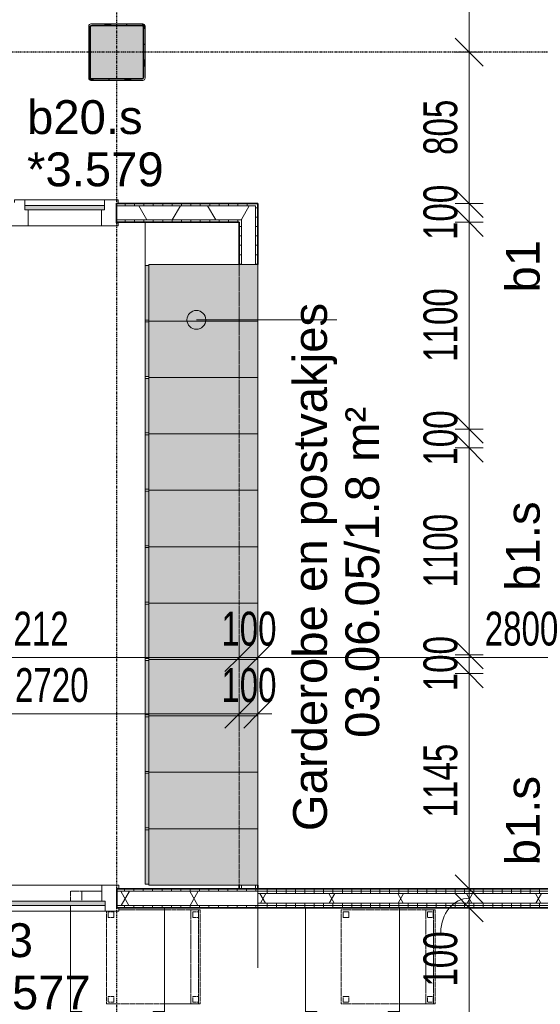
# Model space of a CAD drawing. Header units: millimetres. Extents: x -80560 to 110805, y -11020 to 52719.
# Tile 91 of 145: x 72177 to 74948, y 17536 to 22772. Entities that reach past the tile are written whole.
import ezdxf

# ---------------------------------------------------------------- set-up
doc = ezdxf.new("R2010")
doc.units = ezdxf.units.MM
for name, pattern in [('CENTER2', [20, 8, -4, 4, -4]), ('DASHED2', [6, 4, -2]), ('DASHED2-1', [3, 2, -1])]:
    doc.linetypes.add(name, pattern=pattern)
for name, color, linetype, lineweight in [('A-ANNO-DIMS', 211, 'Continuous', 9), ('A-ANNO-DIMS-100', 211, 'Continuous', 9), ('A-AREA', 32, 'DASHED2', 18), ('A-AREA-IDEN', 2, 'Continuous', 9), ('A-DETL-HDLN', 90, 'DASHED2', 18), ('A-DOOR', 31, 'Continuous', 18), ('A-GENM', 13, 'Continuous', 18), ('A-GLAZ', 151, 'Continuous', 18), ('A-GLAZ-IDEN', 152, 'Continuous', 18), ('A-WALL', 113, 'Continuous', 35), ('A-WALL-PATT', 111, 'Continuous', 35), ('I-FURN', 30, 'Continuous', 18), ('I-WALL', 2, 'Continuous', 18), ('S-COLS', 52, 'Continuous', 18), ('S-GRID', 1, 'Continuous', 9)]:
    doc.layers.add(name, color=color, linetype=linetype, lineweight=lineweight)
doc.styles.add('Arial', font='arial.ttf', dxfattribs={"height": 180})
doc.styles.add('Arial_5', font='arial.ttf', dxfattribs={"width": 0.7, "height": 180})
doc.dimstyles.new('n3o_1_8', dxfattribs={"dimscale": 304.8, "dimtxt": 183.646692, "dimasz": 0.492126, "dimexe": 0.246063, "dimexo": 0.0625, "dimgap": 0.032808, "dimtad": 1, "dimdec": 0, "dimdsep": 46, "dimtxsty": 'Arial_5', "dimblk1": 'OBLIQUE', "dimblk2": 'OBLIQUE', "dimsah": 1, "dimcen": 0.09, "dimdle": 0.246063, "dimazin": 0, "dimtfac": 1, "dimtdec": 4, "dimtix": 1, "dimtmove": 0, "dimatfit": 3, "dimfxl": 0.246063, "dimfxlon": 1, "dimtvp": 1, "dimtolj": 1, "dimtzin": 0, "dimarcsym": 2})
doc.dimstyles.new('n3o_1_8_1', dxfattribs={"dimscale": 304.8, "dimtxt": 183.646692, "dimasz": 0.492126, "dimexe": 0.246063, "dimexo": 0.0625, "dimgap": 0.032808, "dimtad": 1, "dimdec": 0, "dimdsep": 46, "dimtxsty": 'Arial_5', "dimblk1": 'OBLIQUE', "dimblk2": 'OBLIQUE', "dimsah": 1, "dimcen": 0.09, "dimdle": 0.246063, "dimazin": 0, "dimtfac": 1, "dimtdec": 4, "dimtix": 1, "dimtmove": 1, "dimatfit": 3, "dimfxl": 0.246063, "dimfxlon": 1, "dimtvp": 1, "dimtolj": 1, "dimtzin": 0, "dimarcsym": 2})
doc.dimstyles.new('n3o_1_8_2', dxfattribs={"dimscale": 304.8, "dimtxt": 183.646692, "dimasz": 0.492126, "dimexe": 0.246063, "dimexo": 0.0625, "dimgap": 0.032808, "dimtad": 1, "dimdec": 0, "dimdsep": 46, "dimtxsty": 'Arial_5', "dimblk1": 'OBLIQUE', "dimblk2": 'OBLIQUE', "dimsah": 1, "dimcen": 0.09, "dimdle": 0.246063, "dimazin": 0, "dimtfac": 1, "dimtdec": 4, "dimtix": 1, "dimtmove": 2, "dimatfit": 3, "dimfxl": 0.246063, "dimfxlon": 1, "dimtvp": 1, "dimtolj": 1, "dimtzin": 0, "dimarcsym": 2})
doc.dimstyles.new('n3o_1_8_3', dxfattribs={"dimscale": 304.8, "dimtxt": 183.646692, "dimasz": 0.492126, "dimexe": 0.246063, "dimexo": 0.0625, "dimgap": 0.032808, "dimtad": 1, "dimdec": 0, "dimdsep": 46, "dimtxsty": 'Arial_5', "dimblk1": 'OBLIQUE', "dimblk2": 'OBLIQUE', "dimsah": 1, "dimcen": 0.09, "dimdle": 0.246063, "dimazin": 0, "dimtfac": 1, "dimtdec": 4, "dimtix": 1, "dimtmove": 0, "dimatfit": 3, "dimfxl": 0.246063, "dimfxlon": 1, "dimtvp": 1, "dimtolj": 1, "dimtzin": 0, "dimarcsym": 2})
pattern_1 = [(3e-13, (73344.82, 19972.5), (-2e-13, 50), [])]
pattern_2 = [(60, (24894.82, 0), (-274.963, 158.75), []), (120, (24894.82, 0), (-274.963, -158.75), [])]
pattern_3 = [(90, (72238.57, 21695), (-50, -2e-13), [])]
pattern_4 = [(270, (72034.82, 18150), (50, 2e-13), [])]
pattern_5 = [(90, (74844.82, 18050), (-50, -2e-13), [])]

# ---------------------------------------------------------------- blocks, each defined once
blk = doc.blocks.new('19112_SW_LeonardoCollege_R2020_rvt-1-DO_03 derde verdieping')
at = {"layer": 'S-COLS', "lineweight": 5}
h = blk.add_hatch(dxfattribs=at)
h.set_pattern_fill('FP_148', color=256, style=0, pattern_type=2)
h.set_pattern_definition([(45, (0, 0), (-99.99975, 99.99975), []), (45, (85, 0), (-99.99975, 99.99975), []), (45, (90, 0), (-99.99975, 99.99975), []), (45, (95, 0), (-99.99975, 99.99975), []), (45, (100, 0), (-99.99975, 99.99975), []), (45, (105, 0), (-99.99975, 99.99975), []), (45, (110, 0), (-99.99975, 99.99975), []), (45, (115, 0), (-99.99975, 99.99975), [])])
h.paths.add_polyline_path([(47938, 22450), (47946.5, 22453.5), (47950, 22462), (47950, 22738), (47946.5, 22746.5), (47938, 22750), (47662, 22750), (47653.5, 22746.5), (47650, 22738), (47650, 22462), (47653.5, 22453.5), (47662, 22450)], flags=0)
h.paths.add_polyline_path([(47934, 22458), (47666, 22458), (47660.3, 22460.3), (47658, 22466), (47658, 22734), (47660.3, 22739.7), (47666, 22742), (47934, 22742), (47939.7, 22739.7), (47942, 22734), (47942, 22466), (47939.7, 22460.3)], flags=0)
blk.add_hatch(color=256, dxfattribs=at).paths.add_polyline_path([(47934, 22458), (47939.7, 22460.3), (47942, 22466), (47942, 22734), (47939.7, 22739.7), (47934, 22742), (47666, 22742), (47660.3, 22739.7), (47658, 22734), (47658, 22466), (47660.3, 22460.3), (47666, 22458)], flags=0)
at = {"layer": 'S-COLS'}
for p, q in [((47650, 22738), (47650, 22462)), ((47658, 22466), (47658, 22734)), ((47938, 22750), (47662, 22750)), ((47666, 22742), (47934, 22742)), ((47942, 22734), (47942, 22466)), ((47950, 22462), (47950, 22738)), ((47662, 22450), (47938, 22450)), ((47934, 22458), (47666, 22458))]:
    blk.add_line(p, q, dxfattribs=at)
at = {"layer": 'S-COLS', "lineweight": 35}
for p, q in [((47658, 22734), (47658, 22466)), ((47934, 22742), (47666, 22742)), ((47942, 22466), (47942, 22734)), ((47666, 22458), (47934, 22458))]:
    blk.add_line(p, q, dxfattribs=at)
at = {"layer": 'S-COLS'}
for centre, radius, start, end in [((47662, 22738), 12, 90, 180), ((47666, 22734), 8, 90, 180), ((47934, 22734), 8, 0, 90), ((47938, 22738), 12, 0, 90), ((47666, 22466), 8, 180, 270), ((47934, 22466), 8, 270, 0), ((47662, 22462), 12, 180, 270), ((47938, 22462), 12, 270, 0)]:
    blk.add_arc(centre, radius, start, end, dxfattribs=at)
at = {"layer": 'S-COLS', "lineweight": 35}
for centre, start, end in [((47666, 22734), 90, 180), ((47934, 22734), 0, 90), ((47666, 22466), 180, 270), ((47934, 22466), 270, 0)]:
    blk.add_arc(centre, 8, start, end, dxfattribs=at)
blk = doc.blocks.new('82_tafel1 - tafel 500x700 2-V205-DO_03 derde verdieping')
at = {"layer": 'I-FURN', "linetype": 'DASHED2'}
for p, q in [((261.5, 250), (-350, 250)), ((-350, 250), (-350, -250)), ((261.5, 250), (-350, 250)), ((-350, 250), (-350, -250)), ((-350, 250), (-350, 190)), ((-290, 250), (-350, 250)), ((-290, 190), (-290, 250)), ((-290, 250), (261.5, 250)), ((-290, 250), (-290, 190)), ((-350, -190), (-350, 190)), ((-350, 190), (-290, 190)), ((-290, 190), (-350, 190)), ((-290, -190), (-350, -190)), ((-350, -190), (-290, -190)), ((-350, -190), (-350, -250)), ((-290, -250), (-290, -190)), ((-290, -190), (-290, -250)), ((-350, -250), (261.5, -250)), ((-350, -250), (261.5, -250)), ((-350, -250), (-290, -250)), ((261.5, -250), (-290, -250))]:
    blk.add_line(p, q, dxfattribs=at)
blk = doc.blocks.new('82_zitmeubel - stoel 500x500-V208-DO_03 derde verdieping')
at = {"layer": 'I-FURN', "linetype": 'DASHED2'}
for p, q in [((-192.1, -73), (-192.1, 237)), ((-192.1, 237), (-192.1, -73)), ((-192.1, 237), (307.9, 237)), ((-192.1, 237), (307.9, 237)), ((-182.1, 226), (-182.1, 198)), ((-182.1, 198), (-182.1, 226)), ((-153.1, 227), (-181.1, 227)), ((-181.1, 227), (-153.1, 227)), ((-152.1, 198), (-152.1, 226)), ((-152.1, 226), (-152.1, 198)), ((267.9, 226), (267.9, 198)), ((267.9, 198), (267.9, 226)), ((296.9, 227), (268.9, 227)), ((268.9, 227), (296.9, 227)), ((297.9, 198), (297.9, 226)), ((297.9, 226), (297.9, 198)), ((307.9, 237), (307.9, -73)), ((307.9, -73), (307.9, 237)), ((-181.1, 197), (-153.1, 197)), ((-153.1, 197), (-181.1, 197)), ((268.9, 197), (296.9, 197)), ((296.9, 197), (268.9, 197)), ((-192.1, -213), (-192.1, -73)), ((-192.1, -73), (-192.1, -263)), ((307.9, -73), (307.9, -213)), ((307.9, -263), (307.9, -73)), ((-192.1, -254.1), (-192.1, -213)), ((307.9, -213), (-192.1, -213)), ((-192.1, -263), (-192.1, -254.1)), ((307.9, -254.1), (-192.1, -254.1)), ((-182.1, -224), (-182.1, -252)), ((-182.1, -252), (-182.1, -224)), ((-153.1, -223), (-181.1, -223)), ((-181.1, -223), (-153.1, -223)), ((-181.1, -253), (-153.1, -253)), ((-153.1, -253), (-181.1, -253)), ((-152.1, -252), (-152.1, -224)), ((-152.1, -224), (-152.1, -252)), ((267.9, -224), (267.9, -252)), ((267.9, -252), (267.9, -224)), ((296.9, -223), (268.9, -223)), ((268.9, -223), (296.9, -223)), ((268.9, -253), (296.9, -253)), ((296.9, -253), (268.9, -253)), ((297.9, -252), (297.9, -224)), ((297.9, -224), (297.9, -252)), ((307.9, -213), (307.9, -254.1)), ((307.9, -254.1), (307.9, -263)), ((-192.1, -263), (307.9, -263)), ((-192.1, -263), (307.9, -263))]:
    blk.add_line(p, q, dxfattribs=at)
for centre, start, end in [((-181.1, 226), 90, 180), ((-181.1, 226), 120, 180), ((-181.1, 226), 105, 120), ((-181.1, 226), 90, 105), ((-153.1, 226), 360, 90), ((-153.1, 226), 15, 90), ((-153.1, 226), 360, 15), ((268.9, 226), 90, 180), ((268.9, 226), 90, 180), ((296.9, 226), 360, 90), ((296.9, 226), 360, 90), ((-181.1, 198), 180, 270), ((-181.1, 198), 180, 195), ((-181.1, 198), 195, 225), ((-181.1, 198), 225, 255), ((-181.1, 198), 255, 270), ((-153.1, 198), 270, 0), ((-153.1, 198), 270, 0), ((268.9, 198), 180, 270), ((268.9, 198), 180, 255), ((268.9, 198), 255, 270), ((296.9, 198), 270, 360), ((296.9, 198), 270, 285), ((296.9, 198), 285, 360), ((-181.1, -224), 90, 180), ((-181.1, -224), 90, 180), ((-181.1, -252), 180, 210), ((-181.1, -252), 180, 270), ((-181.1, -252), 210, 225), ((-181.1, -252), 225, 240), ((-181.1, -252), 240, 255), ((-181.1, -252), 255, 270), ((-153.1, -224), 0, 90), ((-153.1, -224), 0, 90), ((-153.1, -252), 270, 0), ((-153.1, -252), 270, 0), ((268.9, -224), 90, 180), ((268.9, -224), 90, 180), ((268.9, -252), 180, 270), ((268.9, -252), 180, 270), ((296.9, -224), 0, 90), ((296.9, -224), 0, 90), ((296.9, -252), 270, 0), ((296.9, -252), 270, 285), ((296.9, -252), 285, 0)]:
    blk.add_arc(centre, 1, start, end, dxfattribs=at)
blk = doc.blocks.new('82_tafel1 - tafel 500x700 2-V210-DO_03 derde verdieping')
at = {"layer": 'I-FURN', "linetype": 'DASHED2'}
for p, q in [((272.5, 250), (-350, 250)), ((-350, 250), (-350, -250)), ((272.5, 250), (-350, 250)), ((-350, 250), (-350, -250)), ((-350, 250), (-350, 190)), ((-290, 250), (-350, 250)), ((-290, 190), (-290, 250)), ((-290, 250), (272.5, 250)), ((-290, 250), (-290, 190)), ((350, 250), (296.5, 250)), ((350, 250), (296.5, 250)), ((350, 83.8), (350, 250)), ((350, 83.8), (350, 250)), ((-350, -190), (-350, 190)), ((-350, 190), (-290, 190)), ((-290, 190), (-350, 190)), ((296.5, 190), (350, 190)), ((350, 190), (350, 83.8)), ((350, 3.8), (350, 5.8)), ((350, 3.8), (350, 5.8)), ((350, 5.8), (350, 3.8)), ((-290, -190), (-350, -190)), ((-350, -190), (-290, -190)), ((-350, -190), (-350, -250)), ((-290, -250), (-290, -190)), ((-290, -190), (-290, -250)), ((-350, -250), (261.5, -250)), ((-350, -250), (261.5, -250)), ((-350, -250), (-290, -250)), ((261.5, -250), (-290, -250))]:
    blk.add_line(p, q, dxfattribs=at)
blk = doc.blocks.new('82_zitmeubel - stoel 500x500-V211-DO_03 derde verdieping')
at = {"layer": 'I-FURN', "linetype": 'DASHED2'}
for p, q in [((-192.1, -73), (-192.1, 237)), ((-192.1, 237), (-192.1, -73)), ((-192.1, 237), (300.4, 237)), ((-192.1, 237), (300.4, 237)), ((-182.1, 226), (-182.1, 198)), ((-182.1, 198), (-182.1, 226)), ((-153.1, 227), (-181.1, 227)), ((-181.1, 227), (-153.1, 227)), ((-152.1, 198), (-152.1, 226)), ((-152.1, 226), (-152.1, 198)), ((267.9, 226), (267.9, 198)), ((267.9, 198), (267.9, 226)), ((296.9, 227), (268.9, 227)), ((268.9, 227), (296.9, 227)), ((297.9, 198), (297.9, 226)), ((297.9, 226), (297.9, 198)), ((-181.1, 197), (-153.1, 197)), ((-153.1, 197), (-181.1, 197)), ((268.9, 197), (296.9, 197)), ((296.9, 197), (268.9, 197)), ((307.9, 170.8), (307.9, -73)), ((307.9, -73), (307.9, 170.8)), ((-192.1, -213), (-192.1, -73)), ((-192.1, -73), (-192.1, -263)), ((307.9, -73), (307.9, -213)), ((307.9, -263), (307.9, -73)), ((-192.1, -254.1), (-192.1, -213)), ((307.9, -213), (-192.1, -213)), ((-192.1, -263), (-192.1, -254.1)), ((307.9, -254.1), (-192.1, -254.1)), ((-182.1, -224), (-182.1, -252)), ((-182.1, -252), (-182.1, -224)), ((-153.1, -223), (-181.1, -223)), ((-181.1, -223), (-153.1, -223)), ((-181.1, -253), (-153.1, -253)), ((-153.1, -253), (-181.1, -253)), ((-152.1, -252), (-152.1, -224)), ((-152.1, -224), (-152.1, -252)), ((267.9, -224), (267.9, -252)), ((267.9, -252), (267.9, -224)), ((296.9, -223), (268.9, -223)), ((268.9, -223), (296.9, -223)), ((268.9, -253), (296.9, -253)), ((296.9, -253), (268.9, -253)), ((297.9, -252), (297.9, -224)), ((297.9, -224), (297.9, -252)), ((307.9, -213), (307.9, -254.1)), ((307.9, -254.1), (307.9, -263)), ((-192.1, -263), (307.9, -263)), ((-192.1, -263), (307.9, -263))]:
    blk.add_line(p, q, dxfattribs=at)
for centre, start, end in [((-181.1, 226), 90, 180), ((-181.1, 226), 90, 180), ((-153.1, 226), 360, 90), ((-153.1, 226), 60, 90), ((-153.1, 226), 45, 60), ((-153.1, 226), 360, 45), ((268.9, 226), 90, 180), ((268.9, 226), 90, 180), ((296.9, 226), 360, 90), ((296.9, 226), 360, 90), ((-181.1, 198), 180, 270), ((-181.1, 198), 180, 270), ((-153.1, 198), 270, 0), ((-153.1, 198), 270, 0), ((268.9, 198), 180, 270), ((268.9, 198), 180, 270), ((296.9, 198), 270, 360), ((296.9, 198), 270, 360), ((-181.1, -224), 90, 180), ((-181.1, -224), 90, 180), ((-181.1, -252), 180, 270), ((-181.1, -252), 180, 270), ((-153.1, -224), 0, 90), ((-153.1, -224), 0, 90), ((-153.1, -252), 270, 0), ((-153.1, -252), 270, 0), ((268.9, -224), 90, 180), ((268.9, -224), 150, 165), ((268.9, -224), 165, 180), ((268.9, -252), 180, 270), ((268.9, -252), 180, 270), ((268.9, -224), 135, 150), ((268.9, -224), 120, 135), ((268.9, -224), 90, 120), ((296.9, -224), 75, 90), ((296.9, -224), 0, 90), ((296.9, -252), 270, 0), ((296.9, -252), 270, 345), ((296.9, -224), 60, 75), ((296.9, -224), 45, 60), ((296.9, -224), 0, 45), ((296.9, -252), 345, 0)]:
    blk.add_arc(centre, 1, start, end, dxfattribs=at)
blk = doc.blocks.new('32_n3o_deur_enkel met zijlicht - 90x139_17_K_930_2410x2070_deur glasstrook-34331407-DO_03 derde verdieping')
at = {"layer": 'A-GLAZ'}
for p, q in [((-962, 69), (-1035, 69)), ((-1035, 69), (-1035, 52)), ((-962, 39), (-962, 69)), ((-962, 69), (-778.8, 69)), ((-778.8, 69), (-28, 69)), ((28, 69), (-28, 69)), ((-28, 69), (-28, 39)), ((28, 55), (28, 69)), ((1035, 69), (962, 69)), ((962, 69), (962, 55)), ((1035, 52), (1035, 69)), ((-1035, 52), (-1023, 52)), ((-1023, 52), (-1023, -53)), ((-945, -70), (-945, 15)), ((-45, 15), (-45, -70)), ((45, -70), (45, 15)), ((945, 15), (945, -70)), ((1023, -53), (1023, 52)), ((1023, 52), (1035, 52)), ((-1023, -53), (-1035, -53)), ((-1035, -53), (-1035, -70)), ((-1035, -70), (-945, -70)), ((-45, -70), (-945, -70)), ((-45, -70), (45, -70)), ((945, -70), (1035, -70)), ((1035, -53), (1023, -53)), ((1035, -70), (1035, -53))]:
    blk.add_line(p, q, dxfattribs=at)
blk = doc.blocks.new('30_n3o_raam_vast - 24mm-31742709-DO_03 derde verdieping')
at = {"layer": 'A-DOOR'}
blk.add_hatch(color=256, dxfattribs=at).paths.add_polyline_path([(0, 24), (-934, 24), (-934, 0), (0, 0)], flags=0)
for p, q in [((0, 24), (-934, 24)), ((-934, 24), (-934, 0)), ((-934, 0), (0, 0)), ((0, 0), (0, 24))]:
    blk.add_line(p, q, dxfattribs=at)
blk = doc.blocks.new('32_n3o_deur_enkel met zijlicht - 90x139_17_K_930_2410x1560_deur glasstrook doordraaiend-34072130-DO_03 derde verdieping')
at = {"layer": 'A-GLAZ'}
for p, q in [((-780, 69.5), (-690, 69.5)), ((-780, 52.5), (-780, 69.5)), ((-768, 52.5), (-780, 52.5)), ((-768, -52.5), (-768, 52.5)), ((-690, 69.5), (-690, -15.5)), ((-300, 69.5), (-690, 69.5)), ((-300, 69.5), (-210, 69.5)), ((-300, -15.5), (-300, 69.5)), ((-210, 69.5), (-210, -15.5)), ((690, 69.5), (780, 69.5)), ((690, -15.5), (690, 69.5)), ((768, 52.5), (768, -52.5)), ((780, 52.5), (768, 52.5)), ((780, 69.5), (780, 52.5)), ((-707, -39.5), (-707, -69.5)), ((-283, -69.5), (-283, -39.5)), ((-780, -52.5), (-768, -52.5)), ((-780, -69.5), (-780, -52.5)), ((-707, -69.5), (-780, -69.5)), ((-707, -69.5), (-283, -69.5)), ((-227, -69.5), (-283, -69.5)), ((-227, -55.5), (-227, -69.5)), ((707, -69.5), (707, -55.5)), ((780, -69.5), (707, -69.5)), ((768, -52.5), (780, -52.5)), ((780, -52.5), (780, -69.5))]:
    blk.add_line(p, q, dxfattribs=at)
blk = doc.blocks.new('30_n3o_raam_vast - 24mm-31810795-DO_03 derde verdieping')
at = {"layer": 'A-DOOR'}
blk.add_hatch(color=256, dxfattribs=at).paths.add_polyline_path([(0, 0), (-424, 0), (-424, -24), (0, -24)], flags=0)
for p, q in [((-424, -24), (-424, 0)), ((-424, 0), (0, 0)), ((0, 0), (0, -24)), ((0, -24), (-424, -24))]:
    blk.add_line(p, q, dxfattribs=at)
blk = doc.blocks.new('73_EHA_locker - 73_EHA_locker-30391277-DO_03 derde verdieping')
at = {"layer": 'A-GENM'}
for points in [[(-295, 0), (-5, 0), (-5, 20), (-295, 20)], [(-300, 0), (-300, -580), (0, -580), (0, 0)]]:
    blk.add_hatch(color=256, dxfattribs=at).paths.add_polyline_path(points, flags=0)
for p, q in [((0, 0), (-300, 0)), ((-300, 0), (-300, -580)), ((-5, 20), (-295, 20)), ((-295, 20), (-295, 0)), ((-295, 0), (-5, 0)), ((-5, 0), (-5, 20)), ((0, -580), (0, 0)), ((-300, -580), (0, -580))]:
    blk.add_line(p, q, dxfattribs=at)
blk = doc.blocks.new('DIMBLOCK260-DO_03 derde verdieping')
at = {"layer": 'A-ANNO-DIMS-100'}
for p, q in [((71132.3, 19380.5), (71207.3, 19455.5)), ((71132.3, 19455.5), (71132.3, 19305.5)), ((71132.3, 19380.5), (71132.3, 19455.5)), ((73344.8, 19380.5), (73419.8, 19455.5)), ((73344.8, 19455.5), (73344.8, 19305.5)), ((73344.8, 19380.5), (73344.8, 19455.5)), ((71132.3, 19380.5), (71057.3, 19305.5)), ((71132.3, 19380.5), (73344.8, 19380.5)), ((73344.8, 19380.5), (73269.8, 19305.5))]:
    blk.add_line(p, q, dxfattribs=at)
at = {"layer": 'A-ANNO-DIMS-100', "color": 0, "insert": (72046.4, 19624.2), "char_height": 180, "width": 461.094, "attachment_point": 1, "line_spacing_factor": 0.941778, "style": 'Arial_5'}
blk.add_mtext('2212', dxfattribs=at)
blk = doc.blocks.new('_Oblique')
at = {"color": 0, "linetype": 'ByBlock', "lineweight": -2}
blk.add_line((-0.5, -0.5), (0.5, 0.5), dxfattribs=at)
blk = doc.blocks.new('DIMBLOCK261-DO_03 derde verdieping')
at = {"layer": 'A-ANNO-DIMS-100'}
for p, q in [((73344.8, 19380.5), (73419.8, 19455.5)), ((73344.8, 19455.5), (73344.8, 19305.5)), ((73344.8, 19380.5), (73344.8, 19455.5)), ((73444.8, 19380.5), (73519.8, 19455.5)), ((73444.8, 19455.5), (73444.8, 19305.5)), ((73444.8, 19380.5), (73444.8, 19455.5)), ((73344.8, 19380.5), (73269.8, 19305.5)), ((73344.8, 19380.5), (73444.8, 19380.5)), ((73444.8, 19380.5), (73369.8, 19305.5))]:
    blk.add_line(p, q, dxfattribs=at)
at = {"layer": 'A-ANNO-DIMS-100', "color": 0, "insert": (73250.7, 19624.2), "char_height": 180, "width": 345.821, "attachment_point": 1, "line_spacing_factor": 0.941778, "style": 'Arial_5'}
blk.add_mtext('100', dxfattribs=at)
blk = doc.blocks.new('DIMBLOCK262-DO_03 derde verdieping')
at = {"layer": 'A-ANNO-DIMS-100'}
for p, q in [((73444.8, 19380.5), (73519.8, 19455.5)), ((73444.8, 19455.5), (73444.8, 19305.5)), ((73444.8, 19380.5), (73444.8, 19455.5)), ((76244.8, 19380.5), (76319.8, 19455.5)), ((76244.8, 19455.5), (76244.8, 19305.5)), ((76244.8, 19380.5), (76244.8, 19455.5)), ((73444.8, 19380.5), (73369.8, 19305.5)), ((73444.8, 19380.5), (76244.8, 19380.5)), ((76244.8, 19380.5), (76169.8, 19305.5))]:
    blk.add_line(p, q, dxfattribs=at)
at = {"layer": 'A-ANNO-DIMS-100', "color": 0, "insert": (74652.7, 19624.2), "char_height": 180, "width": 461.094, "attachment_point": 1, "line_spacing_factor": 0.941778, "style": 'Arial_5'}
blk.add_mtext('2800', dxfattribs=at)
blk = doc.blocks.new('DIMBLOCK291-DO_03 derde verdieping')
at = {"layer": 'A-ANNO-DIMS-100'}
for p, q in [((70624.8, 19080.5), (70699.8, 19155.5)), ((70624.8, 19155.5), (70624.8, 19005.5)), ((70624.8, 19080.5), (70624.8, 19155.5)), ((73344.8, 19080.5), (73419.8, 19155.5)), ((73344.8, 19155.5), (73344.8, 19005.5)), ((73344.8, 19080.5), (73344.8, 19155.5)), ((70624.8, 19080.5), (70549.8, 19005.5)), ((70624.8, 19080.5), (73344.8, 19080.5)), ((73344.8, 19080.5), (73269.8, 19005.5))]:
    blk.add_line(p, q, dxfattribs=at)
at = {"layer": 'A-ANNO-DIMS-100', "color": 0, "insert": (72152.6, 19324.2), "char_height": 180, "width": 461.094, "attachment_point": 1, "line_spacing_factor": 0.941778, "style": 'Arial_5'}
blk.add_mtext('2720', dxfattribs=at)
blk = doc.blocks.new('DIMBLOCK292-DO_03 derde verdieping')
at = {"layer": 'A-ANNO-DIMS-100'}
for p, q in [((73344.8, 19080.5), (73419.8, 19155.5)), ((73344.8, 19155.5), (73344.8, 19005.5)), ((73344.8, 19080.5), (73344.8, 19155.5)), ((73444.8, 19080.5), (73519.8, 19155.5)), ((73444.8, 19155.5), (73444.8, 19005.5)), ((73444.8, 19080.5), (73444.8, 19155.5)), ((73344.8, 19080.5), (73269.8, 19005.5)), ((73344.8, 19080.5), (73519.8, 19080.5)), ((73444.8, 19080.5), (73369.8, 19005.5))]:
    blk.add_line(p, q, dxfattribs=at)
at = {"layer": 'A-ANNO-DIMS-100', "color": 0, "insert": (73250.7, 19324.2), "char_height": 180, "width": 345.821, "attachment_point": 1, "line_spacing_factor": 0.941778, "style": 'Arial_5'}
blk.add_mtext('100', dxfattribs=at)
blk = doc.blocks.new('DIMBLOCK311-DO_03 derde verdieping')
at = {"layer": 'A-ANNO-DIMS-100'}
for p, q in [((74570, 23450), (74495, 23525)), ((74645, 23450), (74495, 23450)), ((74570, 23450), (74570, 22600)), ((74570, 23450), (74645, 23375)), ((74570, 23450), (74645, 23450)), ((74570, 22600), (74495, 22675)), ((74645, 22600), (74495, 22600)), ((74570, 22600), (74645, 22525)), ((74570, 22600), (74645, 22600))]:
    blk.add_line(p, q, dxfattribs=at)
at = {"layer": 'A-ANNO-DIMS-100', "color": 0, "insert": (74326.3, 22880.9), "char_height": 180, "width": 345.821, "attachment_point": 1, "rotation": 90, "line_spacing_factor": 0.941778, "style": 'Arial_5'}
blk.add_mtext('850', dxfattribs=at)
blk = doc.blocks.new('DIMBLOCK312-DO_03 derde verdieping')
at = {"layer": 'A-ANNO-DIMS-100'}
for p, q in [((74570, 22600), (74495, 22675)), ((74645, 22600), (74495, 22600)), ((74570, 22600), (74570, 21795)), ((74570, 22600), (74645, 22525)), ((74570, 22600), (74645, 22600)), ((74570, 21795), (74495, 21870)), ((74645, 21795), (74495, 21795)), ((74570, 21795), (74645, 21720)), ((74570, 21795), (74645, 21795))]:
    blk.add_line(p, q, dxfattribs=at)
at = {"layer": 'A-ANNO-DIMS-100', "color": 0, "insert": (74326.3, 22053.4), "char_height": 180, "width": 345.821, "attachment_point": 1, "rotation": 90, "line_spacing_factor": 0.941778, "style": 'Arial_5'}
blk.add_mtext('805', dxfattribs=at)
blk = doc.blocks.new('DIMBLOCK313-DO_03 derde verdieping')
at = {"layer": 'A-ANNO-DIMS-100'}
for p, q in [((74570, 21795), (74495, 21870)), ((74645, 21795), (74495, 21795)), ((74570, 21795), (74570, 21695)), ((74570, 21795), (74645, 21720)), ((74570, 21795), (74645, 21795)), ((74570, 21695), (74495, 21770)), ((74645, 21695), (74495, 21695)), ((74570, 21695), (74645, 21620)), ((74570, 21695), (74645, 21695))]:
    blk.add_line(p, q, dxfattribs=at)
at = {"layer": 'A-ANNO-DIMS-100', "color": 0, "insert": (74326.3, 21600.9), "char_height": 180, "width": 345.821, "attachment_point": 1, "rotation": 90, "line_spacing_factor": 0.941778, "style": 'Arial_5'}
blk.add_mtext('100', dxfattribs=at)
blk = doc.blocks.new('DIMBLOCK314-DO_03 derde verdieping')
at = {"layer": 'A-ANNO-DIMS-100'}
for p, q in [((74570, 21695), (74495, 21770)), ((74645, 21695), (74495, 21695)), ((74570, 21695), (74570, 20595)), ((74570, 21695), (74645, 21620)), ((74570, 21695), (74645, 21695)), ((74570, 20595), (74495, 20670)), ((74645, 20595), (74495, 20595)), ((74570, 20595), (74645, 20520)), ((74570, 20595), (74645, 20595))]:
    blk.add_line(p, q, dxfattribs=at)
at = {"layer": 'A-ANNO-DIMS-100', "color": 0, "insert": (74326.3, 20952.9), "char_height": 180, "width": 461.094, "attachment_point": 1, "rotation": 90, "line_spacing_factor": 0.941778, "style": 'Arial_5'}
blk.add_mtext('1100', dxfattribs=at)
blk = doc.blocks.new('DIMBLOCK315-DO_03 derde verdieping')
at = {"layer": 'A-ANNO-DIMS-100'}
for p, q in [((74570, 20595), (74495, 20670)), ((74645, 20595), (74495, 20595)), ((74570, 20595), (74570, 20495)), ((74570, 20595), (74645, 20520)), ((74570, 20595), (74645, 20595)), ((74570, 20495), (74495, 20570)), ((74645, 20495), (74495, 20495)), ((74570, 20495), (74645, 20420)), ((74570, 20495), (74645, 20495))]:
    blk.add_line(p, q, dxfattribs=at)
at = {"layer": 'A-ANNO-DIMS-100', "color": 0, "insert": (74326.3, 20400.9), "char_height": 180, "width": 345.821, "attachment_point": 1, "rotation": 90, "line_spacing_factor": 0.941778, "style": 'Arial_5'}
blk.add_mtext('100', dxfattribs=at)
blk = doc.blocks.new('DIMBLOCK316-DO_03 derde verdieping')
at = {"layer": 'A-ANNO-DIMS-100'}
for p, q in [((74570, 20495), (74495, 20570)), ((74645, 20495), (74495, 20495)), ((74570, 20495), (74570, 19395)), ((74570, 20495), (74645, 20420)), ((74570, 20495), (74645, 20495)), ((74570, 19395), (74495, 19470)), ((74645, 19395), (74495, 19395)), ((74570, 19395), (74645, 19320)), ((74570, 19395), (74645, 19395))]:
    blk.add_line(p, q, dxfattribs=at)
at = {"layer": 'A-ANNO-DIMS-100', "color": 0, "insert": (74326.3, 19752.9), "char_height": 180, "width": 461.094, "attachment_point": 1, "rotation": 90, "line_spacing_factor": 0.941778, "style": 'Arial_5'}
blk.add_mtext('1100', dxfattribs=at)
blk = doc.blocks.new('DIMBLOCK317-DO_03 derde verdieping')
at = {"layer": 'A-ANNO-DIMS-100'}
for p, q in [((74570, 19395), (74495, 19470)), ((74645, 19395), (74495, 19395)), ((74570, 19395), (74570, 19295)), ((74570, 19395), (74645, 19320)), ((74570, 19395), (74645, 19395)), ((74570, 19295), (74495, 19370)), ((74645, 19295), (74495, 19295)), ((74570, 19295), (74645, 19220)), ((74570, 19295), (74645, 19295))]:
    blk.add_line(p, q, dxfattribs=at)
at = {"layer": 'A-ANNO-DIMS-100', "color": 0, "insert": (74326.3, 19200.9), "char_height": 180, "width": 345.821, "attachment_point": 1, "rotation": 90, "line_spacing_factor": 0.941778, "style": 'Arial_5'}
blk.add_mtext('100', dxfattribs=at)
blk = doc.blocks.new('DIMBLOCK318-DO_03 derde verdieping')
at = {"layer": 'A-ANNO-DIMS-100'}
for p, q in [((74570, 19295), (74495, 19370)), ((74645, 19295), (74495, 19295)), ((74570, 19295), (74570, 18150)), ((74570, 19295), (74645, 19220)), ((74570, 19295), (74645, 19295)), ((74570, 18150), (74495, 18225)), ((74645, 18150), (74495, 18150)), ((74570, 18150), (74645, 18075)), ((74570, 18150), (74645, 18150))]:
    blk.add_line(p, q, dxfattribs=at)
at = {"layer": 'A-ANNO-DIMS-100', "color": 0, "insert": (74326.3, 18530.4), "char_height": 180, "width": 461.094, "attachment_point": 1, "rotation": 90, "line_spacing_factor": 0.941778, "style": 'Arial_5'}
blk.add_mtext('1145', dxfattribs=at)
blk = doc.blocks.new('DIMBLOCK319-DO_03 derde verdieping')
at = {"layer": 'A-ANNO-DIMS-100'}
for p, q in [((74570, 18150), (74495, 18225)), ((74645, 18150), (74495, 18150)), ((74570, 18050), (74495, 18125)), ((74570, 18150), (74570, 18050)), ((74570, 18150), (74645, 18075)), ((74570, 18150), (74645, 18150)), ((74645, 18050), (74495, 18050)), ((74570, 18050), (74645, 17975)), ((74570, 18050), (74645, 18050))]:
    blk.add_line(p, q, dxfattribs=at)
blk.add_ellipse((74570, 17918.4), major_axis=(0, 181.6), ratio=0.833156, start_param=0, end_param=1.570796, dxfattribs=at)
at = {"layer": 'A-ANNO-DIMS-100', "color": 0, "insert": (74326.3, 17630.3), "char_height": 180, "width": 345.821, "attachment_point": 1, "rotation": 90, "line_spacing_factor": 0.941778, "style": 'Arial_5'}
blk.add_mtext('100', dxfattribs=at)
blk = doc.blocks.new('DIMBLOCK320-DO_03 derde verdieping')
at = {"layer": 'A-ANNO-DIMS-100'}
for p, q in [((74570, 18050), (74495, 18125)), ((74645, 18050), (74495, 18050)), ((74570, 18050), (74570, 9885.5)), ((74570, 18050), (74645, 17975)), ((74570, 18050), (74645, 18050)), ((74570, 9960.5), (74495, 10035.5)), ((74645, 9960.5), (74495, 9960.5)), ((74570, 9960.5), (74645, 9885.5)), ((74570, 9960.5), (74645, 9960.5))]:
    blk.add_line(p, q, dxfattribs=at)
at = {"layer": 'A-ANNO-DIMS-100', "color": 0, "insert": (74326.3, 13813.1), "char_height": 180, "width": 461.094, "attachment_point": 1, "rotation": 90, "line_spacing_factor": 0.941778, "style": 'Arial_5'}
blk.add_mtext('8090', dxfattribs=at)

msp = doc.modelspace()

# ---------------------------------------------------------------- hatches: boundary and pattern name
at = {"layer": 'A-AREA-IDEN'}
h = msp.add_hatch(color=256, dxfattribs=at)
edge = h.paths.add_edge_path(flags=0)
edge.add_arc((73117.7, 21176.1), 50, 0, 360)
at = {"layer": 'A-WALL-PATT', "lineweight": 18}
h = msp.add_hatch(dxfattribs=at)
h.set_pattern_fill('FP_37', color=256, angle=90, style=0, pattern_type=2)
h.set_pattern_definition(pattern_3)
h.paths.add_polyline_path([(73357.3, 21782.5), (73432.3, 21782.5), (73432.3, 21795), (72692.3, 21795), (72692.3, 21782.5), (73344.8, 21782.5)], flags=0)
h.paths.add_polyline_path([(71132.3, 21782.5), (71152.3, 21782.5), (71152.3, 21795), (71132.3, 21795)], flags=0)
h = msp.add_hatch(dxfattribs=at)
h.set_pattern_fill('FP_33', color=256, angle=90, style=0, pattern_type=2)
h.set_pattern_definition(pattern_1)
h.paths.add_polyline_path([(73432.3, 18150), (73444.8, 18150), (73444.8, 18170), (73432.3, 18170)], flags=0)
h.paths.add_polyline_path([(73432.3, 21470), (73444.8, 21470), (73444.8, 21795), (73432.3, 21795), (73432.3, 21586.6)], flags=0)
h = msp.add_hatch(dxfattribs=at)
h.set_pattern_fill('FP_2', color=256, style=0, pattern_type=2)
h.set_pattern_definition(pattern_2)
h.paths.add_polyline_path([(73357.3, 21707.5), (73357.3, 21782.5), (72692.3, 21782.5), (72692.3, 21707.5), (73344.8, 21707.5)], flags=0)
h.paths.add_polyline_path([(71132.3, 21707.5), (71152.3, 21707.5), (71152.3, 21782.5), (71132.3, 21782.5)], flags=0)
h = msp.add_hatch(dxfattribs=at)
h.set_pattern_fill('FP_2', color=256, style=0, pattern_type=2)
h.set_pattern_definition(pattern_2)
h.paths.add_polyline_path([(73357.3, 18150), (73432.3, 18150), (73431.9, 18170), (73357.3, 18170)], flags=0)
h.paths.add_polyline_path([(73357.3, 21470), (73432.3, 21470), (73432.3, 21782.5), (73357.3, 21782.5), (73357.3, 21586.6)], flags=0)
h = msp.add_hatch(dxfattribs=at)
h.set_pattern_fill('FP_37', color=256, angle=90, style=0, pattern_type=2)
h.set_pattern_definition(pattern_3)
h.paths.add_polyline_path([(73344.8, 21695), (73344.8, 21707.5), (72692.3, 21707.5), (72692.3, 21695)], flags=0)
h.paths.add_polyline_path([(71132.3, 21695), (71152.3, 21695), (71152.3, 21707.5), (71132.3, 21707.5)], flags=0)
h = msp.add_hatch(dxfattribs=at)
h.set_pattern_fill('FP_33', color=256, angle=90, style=0, pattern_type=2)
h.set_pattern_definition(pattern_1)
h.paths.add_polyline_path([(73344.8, 18150), (73357.3, 18150), (73357.2, 18170), (73344.8, 18170)], flags=0)
h.paths.add_polyline_path([(73344.8, 21470), (73357.3, 21470), (73357.3, 21707.5), (73344.8, 21707.5), (73344.8, 21586.6)], flags=0)
h = msp.add_hatch(dxfattribs=at)
h.set_pattern_fill('FP_122', color=256, angle=-270, style=0, pattern_type=2)
h.set_pattern_definition(pattern_4)
h.paths.add_polyline_path([(73444.8, 18137.5), (73444.8, 18150), (72694.8, 18150), (72694.8, 18137.5), (73011.8, 18137.5)], flags=0)
h.paths.add_polyline_path([(70624.8, 18137.5), (70644.8, 18137.5), (70644.8, 18150), (70624.8, 18150)], flags=0)
h = msp.add_hatch(dxfattribs=at)
h.set_pattern_fill('FP_2', color=256, style=0, pattern_type=2)
h.set_pattern_definition(pattern_2)
h.paths.add_polyline_path([(73444.8, 18062.5), (73444.8, 18137.5), (72694.8, 18137.5), (72694.8, 18062.5), (73011.8, 18062.5)], flags=0)
h.paths.add_polyline_path([(70644.8, 18062.5), (70644.8, 18137.5), (70624.8, 18137.5), (70624.8, 18062.5)], flags=0)
h = msp.add_hatch(dxfattribs=at)
h.set_pattern_fill('FP_185', color=256, angle=90, style=0, pattern_type=2)
h.set_pattern_definition(pattern_5)
h.paths.add_polyline_path([(76244.8, 18137.5), (76244.8, 18150), (73444.8, 18150), (73444.8, 18137.5), (75948.5, 18137.5)], flags=0)
h = msp.add_hatch(dxfattribs=at)
h.set_pattern_fill('FP_185', color=256, angle=90, style=0, pattern_type=2)
h.set_pattern_definition(pattern_5)
h.paths.add_polyline_path([(76244.8, 18125), (76244.8, 18137.5), (73444.8, 18137.5), (73444.8, 18125), (75948.5, 18125)], flags=0)
h = msp.add_hatch(dxfattribs=at)
h.set_pattern_fill('FP_2', color=256, style=0, pattern_type=2)
h.set_pattern_definition(pattern_2)
h.paths.add_polyline_path([(76244.8, 18075), (76244.8, 18125), (73444.8, 18125), (73444.8, 18075), (75948.5, 18075)], flags=0)
h = msp.add_hatch(dxfattribs=at)
h.set_pattern_fill('FP_185', color=256, angle=90, style=0, pattern_type=2)
h.set_pattern_definition(pattern_5)
h.paths.add_polyline_path([(76244.8, 18062.5), (76244.8, 18075), (73444.8, 18075), (73444.8, 18062.5), (75948.5, 18062.5)], flags=0)
h = msp.add_hatch(dxfattribs=at)
h.set_pattern_fill('FP_122', color=256, angle=-270, style=0, pattern_type=2)
h.set_pattern_definition(pattern_4)
h.paths.add_polyline_path([(73444.8, 18050), (73444.8, 18062.5), (72694.8, 18062.5), (72694.8, 18050), (73011.8, 18050)], flags=0)
h.paths.add_polyline_path([(70624.8, 18050), (70644.8, 18050), (70644.8, 18062.5), (70624.8, 18062.5)], flags=0)
h = msp.add_hatch(dxfattribs=at)
h.set_pattern_fill('FP_185', color=256, angle=90, style=0, pattern_type=2)
h.set_pattern_definition(pattern_5)
h.paths.add_polyline_path([(76244.8, 18050), (76244.8, 18062.5), (73444.8, 18062.5), (73444.8, 18050), (75948.5, 18050)], flags=0)

# ---------------------------------------------------------------- linework, layer by layer
at = {"layer": 'A-AREA', "linetype": 'DASHED2-1'}
for p, q in [((72844.8, 21695), (72844.8, 21465)), ((72844.8, 21175), (72844.8, 21165)), ((72844.8, 20875), (72844.8, 20865)), ((72844.8, 20575), (72844.8, 20565)), ((72844.8, 20275), (72844.8, 20265)), ((72844.8, 19975), (72844.8, 19965)), ((72844.8, 19675), (72844.8, 19665)), ((72844.8, 19375), (72844.8, 19365)), ((72844.8, 19075), (72844.8, 19065)), ((72844.8, 18775), (72844.8, 18765)), ((72844.8, 18475), (72844.8, 18465)), ((73444.8, 18050), (73444.8, 17730.5))]:
    msp.add_line(p, q, dxfattribs=at)
at = {"layer": 'A-AREA-IDEN'}
msp.add_line((73117.7, 21176.1), (73865.9, 21176.1), dxfattribs=at)
msp.add_circle((73117.7, 21176.1), 50, dxfattribs=at)
at = {"layer": 'A-DETL-HDLN'}
msp.add_line((73344.8, 21470), (73344.8, 18150), dxfattribs=at)
at = {"layer": 'A-WALL', "lineweight": 18}
for p, q in [((72692.3, 21782.5), (73432.3, 21782.5)), ((73432.3, 21782.5), (73432.3, 21470)), ((72692.3, 21707.5), (73357.3, 21707.5)), ((73357.3, 21707.5), (73357.3, 21470)), ((73357.3, 18170), (73357.3, 18150)), ((73432.3, 18170), (73432.3, 18150)), ((72694.8, 18137.5), (76244.8, 18137.5)), ((73444.8, 18062.5), (73444.8, 18137.5)), ((73444.8, 18125), (78284.3, 18125)), ((73444.8, 18075), (78284.3, 18075)), ((72694.8, 18062.5), (77717.3, 18062.5))]:
    msp.add_line(p, q, dxfattribs=at)
at = {"layer": 'I-WALL', "lineweight": 35}
for p, q in [((73444.8, 21795), (72692.3, 21795)), ((72692.3, 21795), (72692.3, 21695)), ((73444.8, 21470), (73444.8, 21795)), ((72692.3, 21695), (73344.8, 21695)), ((73344.8, 21695), (73344.8, 21470)), ((73344.8, 18170), (73344.8, 18150)), ((73444.8, 18150), (73444.8, 18170)), ((72694.8, 18150), (72694.8, 18050)), ((76244.8, 18150), (72694.8, 18150)), ((72694.8, 18050), (77704.8, 18050))]:
    msp.add_line(p, q, dxfattribs=at)
at = {"layer": 'S-GRID', "linetype": 'CENTER2', "lineweight": 25}
for p, q in [((72694.8, 4383.3), (72694.8, 52119.1)), ((110204.9, 22600), (29945.3, 22600))]:
    msp.add_line(p, q, dxfattribs=at)

# ---------------------------------------------------------------- block references
at = {"color": 250, "lineweight": 5}
msp.add_blockref('19112_SW_LeonardoCollege_R2020_rvt-1-DO_03 derde verdieping', (24894.8, 0), dxfattribs=at)
at = {"layer": 'A-DOOR', "rotation": 180}
for name, p in [('30_n3o_raam_vast - 24mm-31810795-DO_03 derde verdieping', (72205.3, 21760.5)), ('30_n3o_raam_vast - 24mm-31742709-DO_03 derde verdieping', (71697.8, 18085))]:
    msp.add_blockref(name, p, dxfattribs=at)
at = {"layer": 'A-GENM', "rotation": 90.0000000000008}
for p in [(72864.8, 21470), (72864.8, 21170), (72864.8, 20870), (72864.8, 20570), (72864.8, 20270), (72864.8, 19970), (72864.8, 19670), (72864.8, 19370), (72864.8, 19070), (72864.8, 18770), (72864.8, 18470)]:
    msp.add_blockref('73_EHA_locker - 73_EHA_locker-30391277-DO_03 derde verdieping', p, dxfattribs=at)
at = {"layer": 'A-GLAZ', "rotation": 180}
for name, p in [('32_n3o_deur_enkel met zijlicht - 90x139_17_K_930_2410x1560_deur glasstrook doordraaiend-34072130-DO_03 derde verdieping', (71922.3, 21745)), ('32_n3o_deur_enkel met zijlicht - 90x139_17_K_930_2410x2070_deur glasstrook-34331407-DO_03 derde verdieping', (71669.8, 18100))]:
    msp.add_blockref(name, p, dxfattribs=at)
at = {"layer": 'I-FURN', "linetype": 'DASHED2', "rotation": 90.00000000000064}
for name, p in [('82_tafel1 - tafel 500x700 2-V210-DO_03 derde verdieping', (72698.6, 17788.5)), ('82_zitmeubel - stoel 500x500-V211-DO_03 derde verdieping', (72875.7, 17730.6)), ('82_tafel1 - tafel 500x700 2-V205-DO_03 derde verdieping', (73948.6, 17788.5)), ('82_zitmeubel - stoel 500x500-V208-DO_03 derde verdieping', (74125.7, 17730.6))]:
    msp.add_blockref(name, p, dxfattribs=at)

# ---------------------------------------------------------------- texts
at = {"layer": 'A-AREA-IDEN', "char_height": 180, "attachment_point": 1, "rotation": 90, "style": 'Arial'}
for s, insert, width in [('Garderobe en postvakjes', (73632.8, 18457.1), 3286.919), ('03.06.05/1.8 m²', (73910.7, 18953.2), 2092.404)]:
    msp.add_mtext(s, dxfattribs=dict(at, insert=insert, width=width))
at = {"layer": 'A-GLAZ-IDEN', "lineweight": 9, "char_height": 180, "attachment_point": 1, "style": 'Arial'}
for s, insert, width in [('b20.s', (72216.6, 22344.4), 729.536), ('*3.579', (72216.6, 22066.6), 865.822), ('b23', (71828.8, 17967.2), 505.063), ('*3.577', (71828.8, 17689.4), 865.822)]:
    msp.add_mtext(s, dxfattribs=dict(at, insert=insert, width=width))
at = {"layer": 'A-GLAZ-IDEN', "lineweight": 9, "char_height": 180, "attachment_point": 1, "rotation": 90, "style": 'Arial'}
for s, insert, width in [('b1', (74765.1, 21321.8), 336.709), ('b1.s', (74765.1, 19735.4), 561.181), ('b1.s', (74765.1, 18275.3), 561.181)]:
    msp.add_mtext(s, dxfattribs=dict(at, insert=insert, width=width))

# ---------------------------------------------------------------- dimensions: what is measured, and where the dimension line sits
at = {"layer": 'A-ANNO-DIMS'}
for base, p1, p2, override, picture, middle in [((74570, 22600), (74645, 23450), (74645, 22600), {"dimpost": '<>', "dimfxl": 850}, 'DIMBLOCK311-DO_03 derde verdieping', (74468, 23025)), ((74570, 21795), (74645, 22600), (74645, 21795), {"dimpost": '<>', "dimfxl": 805}, 'DIMBLOCK312-DO_03 derde verdieping', (74468, 22197.5)), ((74570, 21695), (74645, 21795), (74645, 21695), {"dimpost": '<>', "dimfxl": 100}, 'DIMBLOCK313-DO_03 derde verdieping', (74468, 21745)), ((74570, 20595), (74645, 21695), (74645, 20595), {"dimpost": '<>', "dimfxl": 1100}, 'DIMBLOCK314-DO_03 derde verdieping', (74468, 21145)), ((74570, 20495), (74645, 20595), (74645, 20495), {"dimpost": '<>', "dimfxl": 100}, 'DIMBLOCK315-DO_03 derde verdieping', (74468, 20545)), ((74570, 19395), (74645, 20495), (74645, 19395), {"dimpost": '<>', "dimfxl": 1100}, 'DIMBLOCK316-DO_03 derde verdieping', (74468, 19945)), ((74570, 19295), (74645, 19395), (74645, 19295), {"dimpost": '<>', "dimfxl": 100}, 'DIMBLOCK317-DO_03 derde verdieping', (74468, 19345)), ((74570, 18150), (74645, 19295), (74645, 18150), {"dimpost": '<>', "dimfxl": 1145}, 'DIMBLOCK318-DO_03 derde verdieping', (74468, 18722.5)), ((74569.9527586, 9960.5), (74644.9527586, 18050), (74644.9527586, 9960.5), {"dimpost": '<>', "dimfxl": 8089.5}, 'DIMBLOCK320-DO_03 derde verdieping', (74468.0496203, 14005.25))]:
    dim = msp.add_linear_dim(base=base, p1=p1, p2=p2, angle=90, dimstyle='n3o_1_8_3', override=override, dxfattribs=at)
    dim.commit()
    dim.dimension.update_dxf_attribs({"geometry": picture, "text_midpoint": middle})
for base, p1, p2, override, picture, middle in [((73344.818962, 19380.5066917), (71132.3189632, 19455.5066917), (73344.818962, 19455.5066917), {"dimpost": '<>', "dimfxl": 2212.499999}, 'DIMBLOCK260-DO_03 derde verdieping', (72238.5689626, 19480.8750414)), ((73444.8, 19380.5), (73344.8, 19455.5), (73444.8, 19455.5), {"dimpost": '<>', "dimfxl": 100}, 'DIMBLOCK261-DO_03 derde verdieping', (73394.8, 19482.4)), ((76244.8, 19380.5), (73444.8, 19455.5), (76244.8, 19455.5), {"dimpost": '<>', "dimfxl": 2800.000001}, 'DIMBLOCK262-DO_03 derde verdieping', (74844.8, 19482.4)), ((73444.8, 19080.5), (73344.8, 19155.5), (73444.8, 19155.5), {"dimpost": '<>', "dimfxl": 100}, 'DIMBLOCK292-DO_03 derde verdieping', (73394.8, 19182.4))]:
    dim = msp.add_linear_dim(base=base, p1=p1, p2=p2, dimstyle='n3o_1_8', override=override, dxfattribs=at)
    dim.commit()
    dim.dimension.update_dxf_attribs({"geometry": picture, "text_midpoint": middle})
dim = msp.add_linear_dim(base=(73344.8, 19080.5), p1=(70624.8, 19155.5), p2=(73344.8, 19155.5), dimstyle='n3o_1_8_2', override={"dimpost": '<>', "dimfxl": 2719.999999}, dxfattribs=at)
dim.commit()
dim.dimension.update_dxf_attribs({"geometry": 'DIMBLOCK291-DO_03 derde verdieping', "text_midpoint": (72383.2, 19204.2), "dimtype": 160})
dim = msp.add_linear_dim(base=(74570, 18050), p1=(74645, 18150), p2=(74645, 18050), angle=90, dimstyle='n3o_1_8_1', override={"dimpost": '<>', "dimfxl": 100}, dxfattribs=at)
dim.commit()
dim.dimension.update_dxf_attribs({"geometry": 'DIMBLOCK319-DO_03 derde verdieping', "text_midpoint": (74446.3, 17803.2), "dimtype": 160, "text_rotation": 90})

doc.saveas('drawing.dxf')
